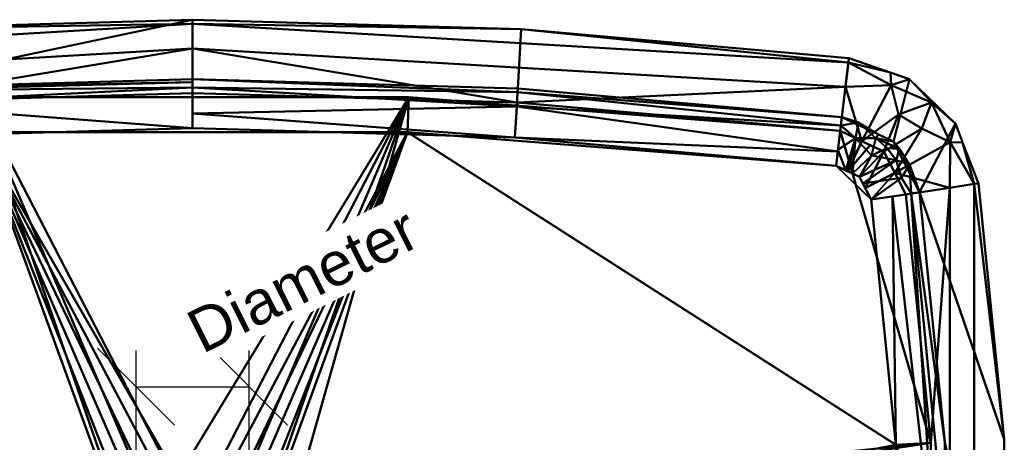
# Model space of a CAD drawing. Header units: millimetres. Extents: x -273 to 273, y -184 to 184.
# Tile 4 of 4: x -58 to 273, y 42 to 184. Entities that reach past the tile are written whole.
import ezdxf

# ---------------------------------------------------------------- set-up
doc = ezdxf.new("R2010")
doc.units = ezdxf.units.MM
doc.layers.add('P-SANR-FIXT', color=6, linetype='Continuous', lineweight=30)
doc.styles.add('Arial', font='arial.ttf', dxfattribs={"height": 14.6304})

# ---------------------------------------------------------------- blocks, each defined once
blk = doc.blocks.new('FamilyGeomCombination_5538-View 1')
at = {"layer": 'P-SANR-FIXT', "lineweight": 40}
mesh = blk.add_polyface(dxfattribs=at)
corners = [(-220.63, -171.56, 850), (-110.51, -181.26, 850), (0, -184.5, 850), (110.51, -181.26, 850), (220.63, -171.56, 850), (240.98, -164.49, 850), (256.47, -149.51, 850), (264.22, -129.41, 850), (272.91, -43.28, 850), (272.91, 43.28, 850), (264.22, 129.41, 850), (256.47, 149.51, 850), (240.98, 164.49, 850), (220.63, 171.56, 850), (110.51, 181.26, 850), (0, 184.5, 850), (-110.51, 181.26, 850), (-220.63, 171.56, 850), (-240.98, 164.49, 850), (-256.47, 149.51, 850), (-264.22, 129.41, 850), (-272.91, 43.28, 850), (-272.91, -43.28, 850), (-264.22, -129.41, 850), (-256.47, -149.51, 850), (-240.98, -164.49, 850), (-218.29, 151.67, 850), (-109.33, 161.28, 850), (0, 164.48, 850), (109.33, 161.28, 850), (218.29, 151.67, 850), (235.63, 143.45, 850), (244.43, 126.41, 850), (252.92, 42.28, 850), (252.92, -42.28, 850), (244.43, -126.41, 850), (235.63, -143.45, 850), (218.29, -151.67, 850), (109.33, -161.28, 850), (0, -164.48, 850), (-109.33, -161.28, 850), (-218.29, -151.67, 850), (-235.63, -143.45, 850), (-244.43, -126.41, 850), (-252.92, -42.28, 850), (-252.92, 42.28, 850), (-244.43, 126.41, 850), (-235.63, 143.45, 850)]
mesh.append_faces([[corners[k] for k in face] for face in [(4, 37, 3), (28, 15, 27)]], dxfattribs={"vtx0": -1, "vtx1": -1})
mesh.append_faces([[corners[k] for k in face] for face in [(37, 4, 5, 36), (38, 2, 3, 37), (2, 38, 39), (6, 35, 36, 5), (8, 33, 34), (40, 1, 2, 39), (1, 40, 41), (25, 41, 42, 24), (24, 42, 43, 23), (22, 44, 45, 21), (9, 32, 33, 8), (30, 13, 14, 29), (15, 28, 29, 14), (21, 45, 46, 20), (27, 15, 16, 26)]], dxfattribs={"vtx0": -1, "vtx2": -1})
mesh.append_faces([[corners[k] for k in face] for face in [(35, 6, 7, 8), (41, 25, 0, 1), (32, 9, 10, 11)]], dxfattribs={"vtx0": -1, "vtx3": -1})
mesh.append_faces([[corners[k] for k in face] for face in [(34, 35, 8), (17, 18, 26, 16)]], dxfattribs={"vtx1": -1, "vtx2": -1})
mesh.append_faces([[corners[k] for k in face] for face in [(43, 44, 22, 23), (31, 32, 11, 12), (12, 13, 30, 31), (46, 47, 19, 20), (18, 19, 47, 26)]], dxfattribs={"vtx1": -1, "vtx3": -1})
mesh = blk.add_polyface(dxfattribs=at)
corners = [(-220.63, 171.56, 850), (-110.51, 181.26, 850), (0, 184.5, 850), (0, 183.07, 802.3), (0, 174.79, 755.31), (0, 159.81, 710), (-109.06, 156.62, 710), (-217.75, 147.04, 710), (-219.5, 161.91, 755.31), (-220.47, 170.14, 802.3)]
mesh.append_faces([[corners[k] for k in face] for face in [(9, 1, 3), (4, 6, 8)]], dxfattribs={"vtx0": -1, "vtx1": -1, "vtx2": -1})
mesh.append_faces([[corners[k] for k in face] for face in [(9, 3, 4, 8)]], dxfattribs={"vtx0": -1, "vtx2": -1})
mesh.append_faces([[corners[k] for k in face] for face in [(2, 3, 1), (0, 1, 9)]], dxfattribs={"vtx1": -1})
mesh.append_faces([[corners[k] for k in face] for face in [(4, 5, 6), (6, 7, 8)]], dxfattribs={"vtx2": -1})
mesh = blk.add_polyface(dxfattribs=at)
corners = [(0, 184.5, 850), (110.51, 181.26, 850), (220.63, 171.56, 850), (220.47, 170.14, 802.3), (219.5, 161.91, 755.31), (217.75, 147.04, 710), (109.06, 156.62, 710), (0, 159.81, 710), (0, 174.79, 755.31), (0, 183.07, 802.3)]
mesh.append_faces([[corners[k] for k in face] for face in [(8, 6, 7)]], dxfattribs={"vtx0": -1})
mesh.append_faces([[corners[k] for k in face] for face in [(4, 6, 8), (9, 1, 3)]], dxfattribs={"vtx0": -1, "vtx1": -1, "vtx2": -1})
mesh.append_faces([[corners[k] for k in face] for face in [(4, 8, 9, 3)]], dxfattribs={"vtx0": -1, "vtx2": -1})
mesh.append_faces([[corners[k] for k in face] for face in [(9, 0, 1), (1, 2, 3), (4, 5, 6)]], dxfattribs={"vtx2": -1})
mesh = blk.add_polyface(dxfattribs=at)
corners = [(220.63, 171.56, 850), (240.98, 164.49, 850), (256.47, 149.51, 850), (264.22, 129.41, 850), (262.81, 129.2, 802.3), (254.62, 127.95, 755.31), (239.81, 125.7, 710), (232.38, 140.1, 710), (217.75, 147.04, 710), (219.5, 161.91, 755.31), (220.47, 170.14, 802.3), (234.85, 162.49, 778.66), (254.68, 143.32, 778.66), (234.59, 166.71, 850), (258.9, 143.2, 850), (248.38, 156.64, 799.95), (225.06, 143.57, 710), (236.1, 132.9, 710), (248.73, 157, 850), (245.21, 147.87, 754.16), (237.3, 152.62, 747.04)]
mesh.append_faces([[corners[k] for k in face] for face in [(17, 5, 6)]], dxfattribs={"vtx0": -1})
mesh.append_faces([[corners[k] for k in face] for face in [(10, 11, 9), (7, 19, 17), (14, 12, 2), (16, 20, 7)]], dxfattribs={"vtx0": -1, "vtx1": -1})
mesh.append_faces([[corners[k] for k in face] for face in [(17, 19, 12), (11, 10, 13), (11, 16, 9), (12, 14, 4), (15, 2, 12), (5, 17, 12), (20, 15, 19), (20, 16, 11), (1, 15, 11), (19, 15, 12), (20, 19, 7), (15, 20, 11)]], dxfattribs={"vtx0": -1, "vtx1": -1, "vtx2": -1})
mesh.append_faces([[corners[k] for k in face] for face in [(11, 13, 1)]], dxfattribs={"vtx0": -1, "vtx2": -1})
mesh.append_faces([[corners[k] for k in face] for face in [(15, 1, 18, 2)]], dxfattribs={"vtx0": -1, "vtx3": -1})
mesh.append_faces([[corners[k] for k in face] for face in [(4, 5, 12)]], dxfattribs={"vtx1": -1, "vtx2": -1})
mesh.append_faces([[corners[k] for k in face] for face in [(16, 8, 9), (14, 3, 4), (10, 0, 13)]], dxfattribs={"vtx2": -1})
mesh = blk.add_polyface(dxfattribs=at)
corners = [(0, 164.48, 850), (-109.33, 161.28, 850), (-218.29, 151.67, 850), (-217.96, 148.86, 791.88), (-216.37, 135.31, 735.32), (-108.37, 144.83, 735.32), (0, 148.01, 735.32), (0, 161.65, 791.88), (0, 163.47, 829.27), (-218.17, 150.67, 829.27), (-109.29, 160.55, 810.53), (-109.04, 156.25, 778.61)]
mesh.append_faces([[corners[k] for k in face] for face in [(4, 11, 3), (5, 11, 4), (6, 11, 5)]], dxfattribs={"vtx0": -1, "vtx1": -1})
mesh.append_faces([[corners[k] for k in face] for face in [(7, 10, 11), (10, 3, 11), (9, 10, 1), (1, 10, 8)]], dxfattribs={"vtx0": -1, "vtx1": -1, "vtx2": -1})
mesh.append_faces([[corners[k] for k in face] for face in [(6, 7, 11), (7, 8, 10), (9, 3, 10)]], dxfattribs={"vtx1": -1, "vtx2": -1})
mesh.append_faces([[corners[k] for k in face] for face in [(8, 0, 1), (1, 2, 9)]], dxfattribs={"vtx2": -1})
mesh = blk.add_polyface(dxfattribs=at)
corners = [(218.29, 151.67, 850), (109.33, 161.28, 850), (0, 164.48, 850), (0, 161.65, 791.88), (0, 148.01, 735.32), (108.37, 144.83, 735.32), (216.37, 135.31, 735.32), (217.96, 148.86, 791.88), (0, 152.87, 755.5), (216.93, 140.14, 755.5), (108.98, 155.25, 773.53), (109.26, 160.09, 805.46)]
mesh.append_faces([[corners[k] for k in face] for face in [(7, 10, 9), (8, 10, 3), (0, 11, 7), (1, 11, 0), (2, 11, 1)]], dxfattribs={"vtx0": -1, "vtx1": -1})
mesh.append_faces([[corners[k] for k in face] for face in [(3, 10, 11), (9, 10, 5), (11, 10, 7), (10, 8, 5)]], dxfattribs={"vtx0": -1, "vtx1": -1, "vtx2": -1})
mesh.append_faces([[corners[k] for k in face] for face in [(4, 5, 8)]], dxfattribs={"vtx1": -1})
mesh.append_faces([[corners[k] for k in face] for face in [(2, 3, 11)]], dxfattribs={"vtx1": -1, "vtx2": -1})
mesh.append_faces([[corners[k] for k in face] for face in [(5, 6, 9)]], dxfattribs={"vtx2": -1})
mesh = blk.add_polyface(dxfattribs=at)
corners = [(0, 148.01, 735.32), (-108.37, 144.83, 735.32), (-216.37, 135.31, 735.32), (-217.75, 147.04, 710), (-109.06, 156.62, 710), (0, 159.81, 710)]
mesh.append_faces([[corners[k] for k in face] for face in [(1, 4, 5, 0)]], dxfattribs={"vtx0": -1})
mesh.append_faces([[corners[k] for k in face] for face in [(1, 2, 3, 4)]], dxfattribs={"vtx3": -1})
mesh = blk.add_polyface(dxfattribs=at)
corners = [(216.37, 135.31, 735.32), (108.37, 144.83, 735.32), (0, 148.01, 735.32), (0, 159.81, 710), (109.06, 156.62, 710), (217.75, 147.04, 710)]
mesh.append_faces([[corners[k] for k in face] for face in [(5, 0, 1, 4)]], dxfattribs={"vtx2": -1})
mesh.append_faces([[corners[k] for k in face] for face in [(1, 2, 3, 4)]], dxfattribs={"vtx3": -1})
mesh = blk.add_polyface(dxfattribs=at)
corners = [(244.43, 126.41, 850), (235.63, 143.45, 850), (218.29, 151.67, 850), (217.96, 148.86, 791.88), (216.37, 135.31, 735.32), (224.17, 131.61, 735.32), (228.14, 123.93, 735.32), (241.62, 125.98, 791.88), (219.66, 133.75, 735.32), (240.71, 133.6, 850), (225.61, 148.21, 850), (226.47, 127.17, 735.32), (229.67, 144.6, 791.88), (236.52, 137.22, 788.21), (216.99, 140.65, 757.59), (222.88, 144.64, 774.48), (223.89, 149.9, 813.02), (221.92, 132.68, 735.32), (228.31, 138.81, 763.28), (233.47, 141.22, 790.05), (237.7, 141.08, 819.95), (241.01, 135.78, 816.24), (238.36, 131.31, 780.99), (238.17, 138.53, 850), (230.62, 145.83, 850), (225.32, 129.39, 735.32)]
mesh.append_faces([[corners[k] for k in face] for face in [(5, 18, 17), (0, 21, 7)]], dxfattribs={"vtx0": -1, "vtx1": -1})
mesh.append_faces([[corners[k] for k in face] for face in [(15, 16, 3), (1, 12, 20), (24, 16, 12), (21, 22, 7), (15, 14, 8), (12, 18, 19), (25, 22, 13), (17, 18, 15), (12, 16, 15), (18, 5, 13), (15, 18, 12), (19, 13, 20), (21, 20, 13), (21, 23, 20), (22, 21, 13), (12, 19, 20), (13, 19, 18)]], dxfattribs={"vtx0": -1, "vtx1": -1, "vtx2": -1})
mesh.append_faces([[corners[k] for k in face] for face in [(15, 8, 17), (12, 1, 24), (13, 5, 25)]], dxfattribs={"vtx0": -1, "vtx2": -1})
mesh.append_faces([[corners[k] for k in face] for face in [(22, 25, 11, 6), (21, 0, 9, 23), (16, 24, 10, 2)]], dxfattribs={"vtx0": -1, "vtx3": -1})
mesh.append_faces([[corners[k] for k in face] for face in [(4, 8, 14)]], dxfattribs={"vtx1": -1})
mesh.append_faces([[corners[k] for k in face] for face in [(2, 3, 16), (6, 7, 22), (3, 14, 15), (23, 1, 20)]], dxfattribs={"vtx1": -1, "vtx2": -1})
mesh = blk.add_polyface(dxfattribs=at)
corners = [(228.14, 123.93, 735.32), (224.17, 131.61, 735.32), (216.37, 135.31, 735.32), (217.75, 147.04, 710), (232.38, 140.1, 710), (239.81, 125.7, 710), (223.14, 144.48, 710), (220.27, 133.46, 735.32), (236.1, 132.9, 710), (226.16, 127.77, 735.32), (227.76, 142.29, 710)]
mesh.append_faces([[corners[k] for k in face] for face in [(6, 7, 2, 3)]], dxfattribs={"vtx0": -1})
mesh.append_faces([[corners[k] for k in face] for face in [(8, 9, 1, 4), (7, 6, 10)]], dxfattribs={"vtx0": -1, "vtx2": -1})
mesh.append_faces([[corners[k] for k in face] for face in [(1, 7, 10, 4)]], dxfattribs={"vtx1": -1, "vtx3": -1})
mesh.append_faces([[corners[k] for k in face] for face in [(5, 0, 9, 8)]], dxfattribs={"vtx2": -1})
mesh = blk.add_polyface(dxfattribs=at)
corners = [(264.22, 129.41, 850), (272.91, 43.28, 850), (272.91, -43.28, 850), (264.22, -129.41, 850), (262.81, -129.2, 802.3), (254.62, -127.95, 755.31), (239.81, -125.7, 710), (248.26, -42.04, 710), (248.26, 42.04, 710), (239.81, 125.7, 710), (254.62, 127.95, 755.31), (262.81, 129.2, 802.3)]
mesh.append_faces([[corners[k] for k in face] for face in [(10, 8, 9), (7, 5, 6)]], dxfattribs={"vtx0": -1})
mesh.append_faces([[corners[k] for k in face] for face in [(5, 10, 11, 4)]], dxfattribs={"vtx0": -1, "vtx2": -1})
mesh.append_faces([[corners[k] for k in face] for face in [(11, 1, 2, 4)]], dxfattribs={"vtx0": -1, "vtx2": -1, "vtx3": -1})
mesh.append_faces([[corners[k] for k in face] for face in [(0, 1, 11)]], dxfattribs={"vtx1": -1})
mesh.append_faces([[corners[k] for k in face] for face in [(7, 8, 10, 5)]], dxfattribs={"vtx1": -1, "vtx2": -1, "vtx3": -1})
mesh.append_faces([[corners[k] for k in face] for face in [(2, 3, 4)]], dxfattribs={"vtx2": -1})
mesh = blk.add_polyface(dxfattribs=at)
corners = [(244.43, -126.41, 850), (252.92, -42.28, 850), (252.92, 42.28, 850), (244.43, 126.41, 850), (241.62, 125.98, 791.88), (228.14, 123.93, 735.32), (236.46, 41.45, 735.32), (236.46, -41.45, 735.32), (228.14, -123.93, 735.32), (241.62, -125.98, 791.88), (249.65, 0, 782.47), (253.79, 0, 818.23), (235.32, 125.02, 765.44), (235.32, -125.02, 765.44)]
mesh.append_faces([[corners[k] for k in face] for face in [(6, 12, 5), (1, 9, 0)]], dxfattribs={"vtx0": -1})
mesh.append_faces([[corners[k] for k in face] for face in [(9, 10, 13)]], dxfattribs={"vtx0": -1, "vtx1": -1})
mesh.append_faces([[corners[k] for k in face] for face in [(10, 12, 6), (4, 10, 11), (9, 11, 10), (11, 9, 1), (7, 13, 10), (4, 11, 2)]], dxfattribs={"vtx0": -1, "vtx1": -1, "vtx2": -1})
mesh.append_faces([[corners[k] for k in face] for face in [(11, 1, 2)]], dxfattribs={"vtx0": -1, "vtx2": -1})
mesh.append_faces([[corners[k] for k in face] for face in [(3, 4, 2)]], dxfattribs={"vtx1": -1})
mesh.append_faces([[corners[k] for k in face] for face in [(6, 7, 10), (4, 12, 10)]], dxfattribs={"vtx1": -1, "vtx2": -1})
mesh.append_faces([[corners[k] for k in face] for face in [(7, 8, 13)]], dxfattribs={"vtx2": -1})
mesh = blk.add_polyface(dxfattribs=at)
corners = [(228.14, -123.93, 735.32), (236.46, -41.45, 735.32), (236.46, 41.45, 735.32), (228.14, 123.93, 735.32), (239.81, 125.7, 710), (248.26, 42.04, 710), (248.26, -42.04, 710), (239.81, -125.7, 710)]
mesh.append_faces([[corners[k] for k in face] for face in [(1, 6, 7, 0)]], dxfattribs={"vtx0": -1})
mesh.append_faces([[corners[k] for k in face] for face in [(1, 2, 5, 6)]], dxfattribs={"vtx1": -1, "vtx3": -1})
mesh.append_faces([[corners[k] for k in face] for face in [(3, 4, 5, 2)]], dxfattribs={"vtx2": -1})
blk = doc.blocks.new('FamilyGeomCombination_6598-View 1')
at = {"layer": 'P-SANR-FIXT', "lineweight": 40}
mesh = blk.add_polyface(dxfattribs=at)
corners = [(217.75, 147.04, 710), (232.38, 140.1, 710), (239.81, 125.7, 710), (248.26, 42.04, 710), (248.26, -42.04, 710), (239.81, -125.7, 710), (232.38, -140.1, 710), (217.75, -147.04, 710), (72.73, -158.39, 710), (-72.73, -158.39, 710), (-217.75, -147.04, 710), (-232.38, -140.1, 710), (-239.81, -125.7, 710), (-248.26, -42.04, 710), (-248.26, 42.04, 710), (-239.81, 125.7, 710), (-232.38, 140.1, 710), (-217.75, 147.04, 710), (-72.73, 158.39, 710), (72.73, 158.39, 710), (38.55, 0, 710), (37.24, 9.98, 710), (33.38, 19.27, 710), (27.26, 27.26, 710), (19.27, 33.38, 710), (9.98, 37.24, 710), (0, 38.55, 710), (-9.98, 37.24, 710), (-19.27, 33.38, 710), (-27.26, 27.26, 710), (-33.38, 19.27, 710), (-37.24, 9.98, 710), (-38.55, 0, 710), (-37.24, -9.98, 710), (-33.38, -19.27, 710), (-27.26, -27.26, 710), (-19.27, -33.38, 710), (-9.98, -37.24, 710), (0, -38.55, 710), (9.98, -37.24, 710), (19.27, -33.38, 710), (27.26, -27.26, 710), (33.38, -19.27, 710), (37.24, -9.98, 710)]
mesh.append_faces([[corners[k] for k in face] for face in [(12, 10, 11), (17, 15, 16)]], dxfattribs={"vtx0": -1})
mesh.append_faces([[corners[k] for k in face] for face in [(36, 9, 35), (29, 18, 28)]], dxfattribs={"vtx0": -1, "vtx1": -1})
mesh.append_faces([[corners[k] for k in face] for face in [(4, 43, 20), (19, 25, 26), (13, 9, 10, 12), (14, 31, 32), (14, 30, 31)]], dxfattribs={"vtx0": -1, "vtx2": -1})
mesh.append_faces([[corners[k] for k in face] for face in [(4, 7, 8, 42), (13, 33, 34, 9), (18, 29, 30, 14)]], dxfattribs={"vtx0": -1, "vtx2": -1, "vtx3": -1})
mesh.append_faces([[corners[k] for k in face] for face in [(2, 3, 0, 1)]], dxfattribs={"vtx1": -1})
mesh.append_faces([[corners[k] for k in face] for face in [(39, 40, 8), (42, 43, 4), (41, 42, 8), (40, 41, 8), (21, 22, 3), (24, 25, 19), (23, 24, 19), (22, 23, 19), (36, 37, 9), (34, 35, 9), (37, 38, 9), (27, 28, 18)]], dxfattribs={"vtx1": -1, "vtx2": -1})
mesh.append_faces([[corners[k] for k in face] for face in [(19, 0, 3, 22)]], dxfattribs={"vtx1": -1, "vtx2": -1, "vtx3": -1})
mesh.append_faces([[corners[k] for k in face] for face in [(38, 39, 8, 9), (20, 21, 3, 4), (32, 33, 13, 14), (26, 27, 18, 19), (14, 15, 17, 18)]], dxfattribs={"vtx1": -1, "vtx3": -1})
mesh.append_faces([[corners[k] for k in face] for face in [(5, 6, 7, 4)]], dxfattribs={"vtx2": -1})
mesh = blk.add_polyface(dxfattribs=at)
corners = [(-216.37, 135.31, 735.32), (-72.27, 146.59, 735.32), (72.27, 146.59, 735.32), (216.37, 135.31, 735.32), (217.75, 147.04, 710), (72.73, 158.39, 710), (-72.73, 158.39, 710), (-217.75, 147.04, 710)]
mesh.append_faces([[corners[k] for k in face] for face in [(5, 2, 3, 4)]], dxfattribs={"vtx0": -1})
mesh.append_faces([[corners[k] for k in face] for face in [(0, 1, 6, 7)]], dxfattribs={"vtx1": -1})
mesh.append_faces([[corners[k] for k in face] for face in [(5, 6, 1, 2)]], dxfattribs={"vtx1": -1, "vtx3": -1})
mesh = blk.add_polyface(dxfattribs=at)
corners = [(216.37, 135.31, 735.32), (72.27, 146.59, 735.32), (-72.27, 146.59, 735.32), (-216.37, 135.31, 735.32), (-224.17, 131.61, 735.32), (-228.14, 123.93, 735.32), (-236.46, 41.45, 735.32), (-236.46, -41.45, 735.32), (-228.14, -123.93, 735.32), (-224.17, -131.61, 735.32), (-216.37, -135.31, 735.32), (-72.27, -146.59, 735.32), (72.27, -146.59, 735.32), (216.37, -135.31, 735.32), (224.17, -131.61, 735.32), (228.14, -123.93, 735.32), (236.46, -41.45, 735.32), (236.46, 41.45, 735.32), (228.14, 123.93, 735.32), (224.17, 131.61, 735.32), (21.5, 0, 735.32), (20.77, -5.56, 735.32), (18.62, -10.75, 735.32), (15.2, -15.2, 735.32), (10.75, -18.62, 735.32), (5.56, -20.77, 735.32), (0, -21.5, 735.32), (-5.56, -20.77, 735.32), (-10.75, -18.62, 735.32), (-15.2, -15.2, 735.32), (-18.62, -10.75, 735.32), (-20.77, -5.56, 735.32), (-21.5, 0, 735.32), (-20.77, 5.56, 735.32), (-18.62, 10.75, 735.32), (-15.2, 15.2, 735.32), (-10.75, 18.62, 735.32), (-5.56, 20.77, 735.32), (0, 21.5, 735.32), (5.56, 20.77, 735.32), (10.75, 18.62, 735.32), (15.2, 15.2, 735.32), (18.62, 10.75, 735.32), (20.77, 5.56, 735.32)]
mesh.append_faces([[corners[k] for k in face] for face in [(15, 13, 14), (0, 18, 19)]], dxfattribs={"vtx0": -1})
mesh.append_faces([[corners[k] for k in face] for face in [(24, 12, 23), (41, 1, 40), (43, 1, 42)]], dxfattribs={"vtx0": -1, "vtx1": -1})
mesh.append_faces([[corners[k] for k in face] for face in [(17, 1, 43, 20)]], dxfattribs={"vtx0": -1, "vtx1": -1, "vtx3": -1})
mesh.append_faces([[corners[k] for k in face] for face in [(7, 31, 32), (2, 37, 38), (16, 12, 13, 15)]], dxfattribs={"vtx0": -1, "vtx2": -1})
mesh.append_faces([[corners[k] for k in face] for face in [(7, 10, 11, 31)]], dxfattribs={"vtx0": -1, "vtx2": -1, "vtx3": -1})
mesh.append_faces([[corners[k] for k in face] for face in [(5, 6, 3, 4)]], dxfattribs={"vtx1": -1})
mesh.append_faces([[corners[k] for k in face] for face in [(27, 28, 11), (30, 31, 11), (29, 30, 11), (28, 29, 11), (33, 34, 2), (36, 37, 2), (35, 36, 2), (34, 35, 2), (24, 25, 12), (22, 23, 12), (25, 26, 12), (41, 42, 1), (39, 40, 1)]], dxfattribs={"vtx1": -1, "vtx2": -1})
mesh.append_faces([[corners[k] for k in face] for face in [(2, 3, 6, 33), (21, 22, 12, 16)]], dxfattribs={"vtx1": -1, "vtx2": -1, "vtx3": -1})
mesh.append_faces([[corners[k] for k in face] for face in [(26, 27, 11, 12), (32, 33, 6, 7), (20, 21, 16, 17), (38, 39, 1, 2), (17, 18, 0, 1)]], dxfattribs={"vtx1": -1, "vtx3": -1})
mesh.append_faces([[corners[k] for k in face] for face in [(8, 9, 10, 7)]], dxfattribs={"vtx2": -1})
mesh = blk.add_polyface(dxfattribs=at)
corners = [(216.37, 135.31, 735.32), (224.17, 131.61, 735.32), (228.14, 123.93, 735.32), (239.81, 125.7, 710), (232.38, 140.1, 710), (217.75, 147.04, 710), (220.27, 133.46, 735.32), (225.06, 143.57, 710), (226.16, 127.77, 735.32), (236.1, 132.9, 710)]
mesh.append_faces([[corners[k] for k in face] for face in [(4, 1, 8)]], dxfattribs={"vtx0": -1, "vtx2": -1})
mesh.append_faces([[corners[k] for k in face] for face in [(4, 7, 6, 1), (9, 4, 8, 2)]], dxfattribs={"vtx1": -1, "vtx3": -1})
mesh.append_faces([[corners[k] for k in face] for face in [(2, 3, 9)]], dxfattribs={"vtx2": -1})
mesh.append_faces([[corners[k] for k in face] for face in [(7, 5, 0, 6)]], dxfattribs={"vtx3": -1})
mesh = blk.add_polyface(dxfattribs=at)
corners = [(228.14, 123.93, 735.32), (236.46, 41.45, 735.32), (236.46, -41.45, 735.32), (228.14, -123.93, 735.32), (239.81, -125.7, 710), (248.26, -42.04, 710), (248.26, 42.04, 710), (239.81, 125.7, 710)]
mesh.append_faces([[corners[k] for k in face] for face in [(5, 2, 3, 4)]], dxfattribs={"vtx0": -1})
mesh.append_faces([[corners[k] for k in face] for face in [(0, 1, 6, 7)]], dxfattribs={"vtx1": -1})
mesh.append_faces([[corners[k] for k in face] for face in [(5, 6, 1, 2)]], dxfattribs={"vtx1": -1, "vtx3": -1})

msp = doc.modelspace()

# ---------------------------------------------------------------- linework, layer by layer
at = {"color": 1, "lineweight": 30}
for p, q in [((-6.06, 48.02, 688), (-31.94, 73.9, 688)), ((-19, 12.19, 688), (-19, 73.15, 688)), ((31.94, 48.02, 688), (6.06, 73.9, 688)), ((19, 12.19, 688), (19, 73.15, 688)), ((-19, 60.96, 688), (19, 60.96, 688))]:
    msp.add_line(p, q, dxfattribs=at)

# ---------------------------------------------------------------- block references
at = {"layer": 'P-SANR-FIXT', "lineweight": 40}
for name in ['FamilyGeomCombination_5538-View 1', 'FamilyGeomCombination_6598-View 1']:
    msp.add_blockref(name, (0, 0), dxfattribs=at)

# ---------------------------------------------------------------- next in the draw order: texts
at = {"color": 5, "lineweight": 30, "insert": (33.75, 103.46, 684.56), "char_height": 14.63, "width": 99.2058, "attachment_point": 2, "rotation": 26.5651, "line_spacing_factor": 0.941778, "style": 'Arial', "bg_fill": 3, "box_fill_scale": 1.25, "bg_fill_color": 256, "bg_fill_true_color": 13158600, "bg_fill_transparency": 0}
msp.add_mtext('Diameter', dxfattribs=at)

doc.saveas('drawing.dxf')
